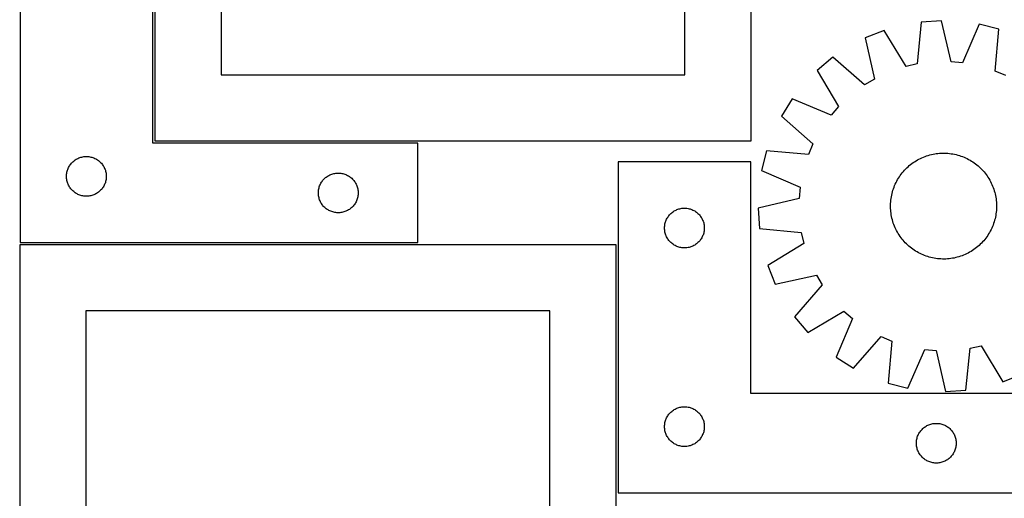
# Model space of a CAD drawing. Header units: millimetres. Extents: x 7 to 1493, y 7 to 2993.
# Tile 9 of 13: x 7 to 750, y 1929 to 2291. Entities that reach past the tile are written whole.
import ezdxf

# ---------------------------------------------------------------- set-up
doc = ezdxf.new("R2010")
doc.units = ezdxf.units.MM
doc.layers.add('CUT', color=7, linetype='CONTINUOUS', true_color=0x000000)

msp = doc.modelspace()

# ---------------------------------------------------------------- linework, layer by layer
at = {"layer": 'CUT'}
for p, q in [((108.678047, 2549.405574), (108.678047, 2199.405574)), ((558.678047, 2199.405574), (558.678047, 2549.405574)), ((158.678047, 2499.405574), (158.678047, 2249.405574)), ((508.678047, 2249.405574), (508.678047, 2499.405574)), ((7.130952, 2372.640655), (7.130952, 2122.640655)), ((107.130952, 2197.640655), (107.130952, 2372.640655)), ((686.931249, 2289.149002), (683.86968, 2257.532526)), ((702.283737, 2290.164715), (686.931249, 2289.149002)), ((709.483851, 2259.227148), (702.283737, 2290.164715)), ((659.099972, 2282.833479), (644.812761, 2277.123299)), ((675.507922, 2255.635061), (659.099972, 2282.833479)), ((730.704458, 2287.570797), (718.022704, 2258.447819)), ((745.619414, 2283.792618), (730.704458, 2287.570797)), ((742.906896, 2252.144285), (745.619414, 2283.792618)), ((644.812761, 2277.123299), (651.671064, 2246.108167)), ((620.295248, 2262.516542), (608.471846, 2252.670847)), ((644.304909, 2241.719645), (620.295248, 2262.516542)), ((718.022704, 2258.447819), (709.483851, 2259.227148)), ((608.471846, 2252.670847), (624.578682, 2225.293035)), ((683.86968, 2257.532526), (675.507922, 2255.635061)), ((750.787002, 2248.764448), (742.906896, 2252.144285)), ((158.678047, 2249.405574), (508.678047, 2249.405574)), ((651.671064, 2246.108167), (644.304909, 2241.719645)), ((589.668041, 2231.202667), (581.465804, 2218.185222)), ((618.92918, 2218.843036), (589.668041, 2231.202667)), ((624.578682, 2225.293035), (618.92918, 2218.843036)), ((581.465804, 2218.185222), (605.244525, 2197.124663)), ((108.678047, 2199.405574), (558.678047, 2199.405574)), ((307.130952, 2197.640655), (107.130952, 2197.640655)), ((307.130952, 2122.640655), (307.130952, 2197.640655)), ((570.216355, 2191.957075), (566.438177, 2177.042119)), ((601.864689, 2189.244556), (570.216355, 2191.957075)), ((605.244525, 2197.124663), (601.864689, 2189.244556)), ((46.941852, 2183.648935), (47.522054, 2184.158861)), ((47.522054, 2184.158861), (48.127737, 2184.638243)), ((48.127737, 2184.638243), (48.757296, 2185.08581)), ((48.757296, 2185.08581), (49.40906, 2185.500374)), ((49.40906, 2185.500374), (50.0813, 2185.880837)), ((50.0813, 2185.880837), (50.772236, 2186.226189)), ((50.772236, 2186.226189), (51.480033, 2186.535514)), ((51.480033, 2186.535514), (52.202816, 2186.807993)), ((52.202816, 2186.807993), (52.938667, 2187.042903)), ((52.938667, 2187.042903), (53.685635, 2187.23962)), ((53.685635, 2187.23962), (54.44174, 2187.397624)), ((54.44174, 2187.397624), (55.204976, 2187.516495)), ((55.204976, 2187.516495), (55.97332, 2187.595918)), ((55.97332, 2187.595918), (56.744733, 2187.635682)), ((56.744733, 2187.635682), (57.51717, 2187.635682)), ((57.51717, 2187.635682), (58.288584, 2187.595918)), ((58.288584, 2187.595918), (59.056927, 2187.516495)), ((59.056927, 2187.516495), (59.820163, 2187.397624)), ((59.820163, 2187.397624), (60.576268, 2187.23962)), ((60.576268, 2187.23962), (61.323236, 2187.042903)), ((61.323236, 2187.042903), (62.059087, 2186.807993)), ((62.059087, 2186.807993), (62.78187, 2186.535514)), ((62.78187, 2186.535514), (63.489667, 2186.226189)), ((63.489667, 2186.226189), (64.180603, 2185.880837)), ((64.180603, 2185.880837), (64.852844, 2185.500374)), ((64.852844, 2185.500374), (65.504607, 2185.08581)), ((65.504607, 2185.08581), (66.134166, 2184.638243)), ((66.134166, 2184.638243), (66.739849, 2184.158861)), ((66.739849, 2184.158861), (67.320052, 2183.648935)), ((682.029522, 2183.706771), (683.093593, 2184.375171)), ((683.093593, 2184.375171), (684.178134, 2185.009818)), ((684.178134, 2185.009818), (685.282075, 2185.610086)), ((685.282075, 2185.610086), (686.404326, 2186.175383)), ((686.404326, 2186.175383), (687.543779, 2186.705149)), ((687.543779, 2186.705149), (688.699311, 2187.198863)), ((688.699311, 2187.198863), (689.86978, 2187.656037)), ((689.86978, 2187.656037), (691.054032, 2188.076221)), ((691.054032, 2188.076221), (692.250898, 2188.458998)), ((692.250898, 2188.458998), (693.459197, 2188.803993)), ((693.459197, 2188.803993), (694.677736, 2189.110863)), ((694.677736, 2189.110863), (695.905313, 2189.379307)), ((695.905313, 2189.379307), (697.140716, 2189.60906)), ((697.140716, 2189.60906), (698.382726, 2189.799894)), ((698.382726, 2189.799894), (699.630117, 2189.951621)), ((699.630117, 2189.951621), (700.881659, 2190.064092)), ((700.881659, 2190.064092), (702.136116, 2190.137195)), ((702.136116, 2190.137195), (703.392251, 2190.17086)), ((703.392251, 2190.17086), (704.648823, 2190.165051)), ((704.648823, 2190.165051), (705.904592, 2190.119775)), ((705.904592, 2190.119775), (707.15832, 2190.035077)), ((707.15832, 2190.035077), (708.408769, 2189.91104)), ((708.408769, 2189.91104), (709.654704, 2189.747787)), ((709.654704, 2189.747787), (710.894897, 2189.545479)), ((710.894897, 2189.545479), (712.128123, 2189.304315)), ((712.128123, 2189.304315), (713.353165, 2189.024534)), ((713.353165, 2189.024534), (714.568815, 2188.706411)), ((714.568815, 2188.706411), (715.773873, 2188.35026)), ((715.773873, 2188.35026), (716.967149, 2187.956434)), ((716.967149, 2187.956434), (718.147466, 2187.52532)), ((718.147466, 2187.52532), (719.313658, 2187.057344)), ((719.313658, 2187.057344), (720.464576, 2186.552969)), ((720.464576, 2186.552969), (721.599083, 2186.01269)), ((721.599083, 2186.01269), (722.71606, 2185.437043)), ((722.71606, 2185.437043), (723.814404, 2184.826595)), ((723.814404, 2184.826595), (724.893032, 2184.181948)), ((724.893032, 2184.181948), (725.950878, 2183.503738)), ((42.625536, 2176.460721), (42.841421, 2177.202377)), ((42.841421, 2177.202377), (43.095199, 2177.931936)), ((43.095199, 2177.931936), (43.386198, 2178.647463)), ((43.386198, 2178.647463), (43.713645, 2179.347062)), ((43.713645, 2179.347062), (44.076673, 2180.028876)), ((44.076673, 2180.028876), (44.474318, 2180.691098)), ((44.474318, 2180.691098), (44.905527, 2181.331971)), ((44.905527, 2181.331971), (45.369155, 2181.949797)), ((45.369155, 2181.949797), (45.863973, 2182.542936)), ((45.863973, 2182.542936), (46.388669, 2183.109817)), ((46.388669, 2183.109817), (46.941852, 2183.648935)), ((67.320052, 2183.648935), (67.873234, 2183.109817)), ((67.873234, 2183.109817), (68.397931, 2182.542936)), ((68.397931, 2182.542936), (68.892749, 2181.949797)), ((68.892749, 2181.949797), (69.356377, 2181.331971)), ((69.356377, 2181.331971), (69.787585, 2180.691098)), ((69.787585, 2180.691098), (70.18523, 2180.028876)), ((70.18523, 2180.028876), (70.548258, 2179.347062)), ((70.548258, 2179.347062), (70.875705, 2178.647463)), ((70.875705, 2178.647463), (71.166704, 2177.931936)), ((71.166704, 2177.931936), (71.420482, 2177.202377)), ((71.420482, 2177.202377), (71.636367, 2176.460721)), ((558.343537, 2183.61795), (458.343537, 2183.61795)), ((458.343537, 2183.61795), (458.343537, 1933.61795)), ((558.343537, 2008.61795), (558.343537, 2183.61795)), ((566.438177, 2177.042119), (595.561155, 2164.360365)), ((673.539828, 2176.291563), (674.375171, 2177.23029)), ((674.375171, 2177.23029), (675.239588, 2178.142316)), ((675.239588, 2178.142316), (676.132226, 2179.026739)), ((676.132226, 2179.026739), (677.052204, 2179.882687)), ((677.052204, 2179.882687), (677.998614, 2180.709316)), ((677.998614, 2180.709316), (678.970521, 2181.505809)), ((678.970521, 2181.505809), (679.966968, 2182.271381)), ((679.966968, 2182.271381), (680.986971, 2183.005277)), ((680.986971, 2183.005277), (682.029522, 2183.706771)), ((725.950878, 2183.503738), (726.986899, 2182.792636)), ((726.986899, 2182.792636), (728.000073, 2182.049342)), ((728.000073, 2182.049342), (728.9894, 2181.274591)), ((728.9894, 2181.274591), (729.953902, 2180.469146)), ((729.953902, 2180.469146), (730.892629, 2179.633803)), ((730.892629, 2179.633803), (731.804655, 2178.769386)), ((731.804655, 2178.769386), (732.689078, 2177.876748)), ((732.689078, 2177.876748), (733.545026, 2176.95677)), ((733.545026, 2176.95677), (734.371655, 2176.01036)), ((42.130952, 2172.640655), (42.15084, 2173.412836)), ((42.15084, 2171.868473), (42.130952, 2172.640655)), ((42.15084, 2173.412836), (42.210453, 2174.18297)), ((42.210453, 2171.09834), (42.15084, 2171.868473)), ((42.210453, 2174.18297), (42.309633, 2174.949013)), ((42.309633, 2170.332296), (42.210453, 2171.09834)), ((42.309633, 2174.949013), (42.448116, 2175.708936)), ((42.448116, 2169.572374), (42.309633, 2170.332296)), ((42.448116, 2175.708936), (42.625536, 2176.460721)), ((42.625536, 2168.820588), (42.448116, 2169.572374)), ((71.636367, 2176.460721), (71.813787, 2175.708936)), ((71.813787, 2169.572374), (71.636367, 2168.820588)), ((71.813787, 2175.708936), (71.95227, 2174.949013)), ((71.95227, 2170.332296), (71.813787, 2169.572374)), ((71.95227, 2174.949013), (72.05145, 2174.18297)), ((72.05145, 2171.09834), (71.95227, 2170.332296)), ((72.05145, 2174.18297), (72.111063, 2173.412836)), ((72.111063, 2171.868473), (72.05145, 2171.09834)), ((72.111063, 2173.412836), (72.130952, 2172.640655)), ((72.130952, 2172.640655), (72.111063, 2171.868473)), ((234.905527, 2168.831971), (235.369155, 2169.449797)), ((235.369155, 2169.449797), (235.863973, 2170.042936)), ((235.863973, 2170.042936), (236.388669, 2170.609817)), ((236.388669, 2170.609817), (236.941852, 2171.148935)), ((236.941852, 2171.148935), (237.522054, 2171.658861)), ((237.522054, 2171.658861), (238.127737, 2172.138243)), ((238.127737, 2172.138243), (238.757296, 2172.58581)), ((238.757296, 2172.58581), (239.40906, 2173.000374)), ((239.40906, 2173.000374), (240.0813, 2173.380837)), ((240.0813, 2173.380837), (240.772236, 2173.726189)), ((240.772236, 2173.726189), (241.480033, 2174.035514)), ((241.480033, 2174.035514), (242.202816, 2174.307993)), ((242.202816, 2174.307993), (242.938667, 2174.542903)), ((242.938667, 2174.542903), (243.685635, 2174.73962)), ((243.685635, 2174.73962), (244.44174, 2174.897624)), ((244.44174, 2174.897624), (245.204976, 2175.016495)), ((245.204976, 2175.016495), (245.97332, 2175.095918)), ((245.97332, 2175.095918), (246.744733, 2175.135682)), ((246.744733, 2175.135682), (247.51717, 2175.135682)), ((247.51717, 2175.135682), (248.288584, 2175.095918)), ((248.288584, 2175.095918), (249.056927, 2175.016495)), ((249.056927, 2175.016495), (249.820163, 2174.897624)), ((249.820163, 2174.897624), (250.576268, 2174.73962)), ((250.576268, 2174.73962), (251.323236, 2174.542903)), ((251.323236, 2174.542903), (252.059087, 2174.307993)), ((252.059087, 2174.307993), (252.78187, 2174.035514)), ((252.78187, 2174.035514), (253.489667, 2173.726189)), ((253.489667, 2173.726189), (254.180603, 2173.380837)), ((254.180603, 2173.380837), (254.852844, 2173.000374)), ((254.852844, 2173.000374), (255.504607, 2172.58581)), ((255.504607, 2172.58581), (256.134166, 2172.138243)), ((256.134166, 2172.138243), (256.739849, 2171.658861)), ((256.739849, 2171.658861), (257.320052, 2171.148935)), ((257.320052, 2171.148935), (257.873234, 2170.609817)), ((257.873234, 2170.609817), (258.397931, 2170.042936)), ((258.397931, 2170.042936), (258.892749, 2169.449797)), ((258.892749, 2169.449797), (259.356377, 2168.831971)), ((668.571931, 2169.053721), (669.182379, 2170.152065)), ((669.182379, 2170.152065), (669.827026, 2171.230692)), ((669.827026, 2171.230692), (670.505235, 2172.288539)), ((670.505235, 2172.288539), (671.216338, 2173.32456)), ((671.216338, 2173.32456), (671.959631, 2174.337734)), ((671.959631, 2174.337734), (672.734383, 2175.32706)), ((672.734383, 2175.32706), (673.539828, 2176.291563)), ((734.371655, 2176.01036), (735.168149, 2175.038452)), ((735.168149, 2175.038452), (735.933721, 2174.042005)), ((735.933721, 2174.042005), (736.667616, 2173.022003)), ((736.667616, 2173.022003), (737.36911, 2171.979452)), ((737.36911, 2171.979452), (738.03751, 2170.915381)), ((738.03751, 2170.915381), (738.672158, 2169.83084)), ((738.672158, 2169.83084), (739.272426, 2168.726899)), ((42.841421, 2168.078932), (42.625536, 2168.820588)), ((43.095199, 2167.349373), (42.841421, 2168.078932)), ((43.386198, 2166.633846), (43.095199, 2167.349373)), ((43.713645, 2165.934248), (43.386198, 2166.633846)), ((44.076673, 2165.252434), (43.713645, 2165.934248)), ((44.474318, 2164.590212), (44.076673, 2165.252434)), ((44.905527, 2163.949338), (44.474318, 2164.590212)), ((45.369155, 2163.331512), (44.905527, 2163.949338)), ((45.863973, 2162.738373), (45.369155, 2163.331512)), ((46.388669, 2162.171492), (45.863973, 2162.738373)), ((46.941852, 2161.632374), (46.388669, 2162.171492)), ((67.873234, 2162.171492), (67.320052, 2161.632374)), ((68.397931, 2162.738373), (67.873234, 2162.171492)), ((68.892749, 2163.331512), (68.397931, 2162.738373)), ((69.356377, 2163.949338), (68.892749, 2163.331512)), ((69.787585, 2164.590212), (69.356377, 2163.949338)), ((70.18523, 2165.252434), (69.787585, 2164.590212)), ((70.548258, 2165.934248), (70.18523, 2165.252434)), ((70.875705, 2166.633846), (70.548258, 2165.934248)), ((71.166704, 2167.349373), (70.875705, 2166.633846)), ((71.420482, 2168.078932), (71.166704, 2167.349373)), ((71.636367, 2168.820588), (71.420482, 2168.078932)), ((232.210453, 2161.68297), (232.309633, 2162.449013)), ((232.309633, 2162.449013), (232.448116, 2163.208936)), ((232.448116, 2163.208936), (232.625536, 2163.960721)), ((232.625536, 2163.960721), (232.841421, 2164.702377)), ((232.841421, 2164.702377), (233.095199, 2165.431936)), ((233.095199, 2165.431936), (233.386198, 2166.147463)), ((233.386198, 2166.147463), (233.713645, 2166.847062)), ((233.713645, 2166.847062), (234.076673, 2167.528876)), ((234.076673, 2167.528876), (234.474318, 2168.191098)), ((234.474318, 2168.191098), (234.905527, 2168.831971)), ((259.356377, 2168.831971), (259.787585, 2168.191098)), ((259.787585, 2168.191098), (260.18523, 2167.528876)), ((260.18523, 2167.528876), (260.548258, 2166.847062)), ((260.548258, 2166.847062), (260.875705, 2166.147463)), ((260.875705, 2166.147463), (261.166704, 2165.431936)), ((261.166704, 2165.431936), (261.420482, 2164.702377)), ((261.420482, 2164.702377), (261.636367, 2163.960721)), ((261.636367, 2163.960721), (261.813787, 2163.208936)), ((261.813787, 2163.208936), (261.95227, 2162.449013)), ((261.95227, 2162.449013), (262.05145, 2161.68297)), ((595.561155, 2164.360365), (594.781826, 2155.821512)), ((665.302563, 2160.906476), (665.658713, 2162.111534)), ((665.658713, 2162.111534), (666.05254, 2163.30481)), ((666.05254, 2163.30481), (666.483654, 2164.485126)), ((666.483654, 2164.485126), (666.951629, 2165.651319)), ((666.951629, 2165.651319), (667.456005, 2166.802237)), ((667.456005, 2166.802237), (667.996283, 2167.936744)), ((667.996283, 2167.936744), (668.571931, 2169.053721)), ((739.272426, 2168.726899), (739.837722, 2167.604648)), ((739.837722, 2167.604648), (740.367488, 2166.465194)), ((740.367488, 2166.465194), (740.861202, 2165.309663)), ((740.861202, 2165.309663), (741.318377, 2164.139193)), ((741.318377, 2164.139193), (741.73856, 2162.954941)), ((741.73856, 2162.954941), (742.121338, 2161.758075)), ((47.522054, 2161.122448), (46.941852, 2161.632374)), ((48.127737, 2160.643066), (47.522054, 2161.122448)), ((48.757296, 2160.195499), (48.127737, 2160.643066)), ((49.40906, 2159.780935), (48.757296, 2160.195499)), ((50.0813, 2159.400473), (49.40906, 2159.780935)), ((50.772236, 2159.055121), (50.0813, 2159.400473)), ((51.480033, 2158.745795), (50.772236, 2159.055121)), ((52.202816, 2158.473316), (51.480033, 2158.745795)), ((52.938667, 2158.238407), (52.202816, 2158.473316)), ((53.685635, 2158.041689), (52.938667, 2158.238407)), ((54.44174, 2157.883685), (53.685635, 2158.041689)), ((55.204976, 2157.764815), (54.44174, 2157.883685)), ((55.97332, 2157.685392), (55.204976, 2157.764815)), ((56.744733, 2157.645628), (55.97332, 2157.685392)), ((57.51717, 2157.645628), (56.744733, 2157.645628)), ((58.288584, 2157.685392), (57.51717, 2157.645628)), ((59.056927, 2157.764815), (58.288584, 2157.685392)), ((59.820163, 2157.883685), (59.056927, 2157.764815)), ((60.576268, 2158.041689), (59.820163, 2157.883685)), ((61.323236, 2158.238407), (60.576268, 2158.041689)), ((62.059087, 2158.473316), (61.323236, 2158.238407)), ((62.78187, 2158.745795), (62.059087, 2158.473316)), ((63.489667, 2159.055121), (62.78187, 2158.745795)), ((64.180603, 2159.400473), (63.489667, 2159.055121)), ((64.852844, 2159.780935), (64.180603, 2159.400473)), ((65.504607, 2160.195499), (64.852844, 2159.780935)), ((66.134166, 2160.643066), (65.504607, 2160.195499)), ((66.739849, 2161.122448), (66.134166, 2160.643066)), ((67.320052, 2161.632374), (66.739849, 2161.122448)), ((232.130952, 2160.140655), (232.15084, 2160.912836)), ((232.15084, 2159.368473), (232.130952, 2160.140655)), ((232.15084, 2160.912836), (232.210453, 2161.68297)), ((232.210453, 2158.59834), (232.15084, 2159.368473)), ((232.309633, 2157.832296), (232.210453, 2158.59834)), ((232.448116, 2157.072374), (232.309633, 2157.832296)), ((232.625536, 2156.320588), (232.448116, 2157.072374)), ((232.841421, 2155.578932), (232.625536, 2156.320588)), ((233.095199, 2154.849373), (232.841421, 2155.578932)), ((233.386198, 2154.133846), (233.095199, 2154.849373)), ((261.166704, 2154.849373), (260.875705, 2154.133846)), ((261.420482, 2155.578932), (261.166704, 2154.849373)), ((261.636367, 2156.320588), (261.420482, 2155.578932)), ((261.813787, 2157.072374), (261.636367, 2156.320588)), ((261.95227, 2157.832296), (261.813787, 2157.072374)), ((262.05145, 2158.59834), (261.95227, 2157.832296)), ((262.05145, 2161.68297), (262.111063, 2160.912836)), ((262.111063, 2159.368473), (262.05145, 2158.59834)), ((262.111063, 2160.912836), (262.130952, 2160.140655)), ((262.130952, 2160.140655), (262.111063, 2159.368473)), ((594.781826, 2155.821512), (563.844258, 2148.621397)), ((663.973897, 2153.495981), (664.097933, 2154.746429)), ((664.097933, 2154.746429), (664.261186, 2155.992365)), ((664.261186, 2155.992365), (664.463495, 2157.232558)), ((664.463495, 2157.232558), (664.704659, 2158.465784)), ((664.704659, 2158.465784), (664.98444, 2159.690826)), ((664.98444, 2159.690826), (665.302563, 2160.906476)), ((742.121338, 2161.758075), (742.466332, 2160.549777)), ((742.466332, 2160.549777), (742.773203, 2159.331238)), ((742.773203, 2159.331238), (743.041646, 2158.103661)), ((743.041646, 2158.103661), (743.271399, 2156.868258)), ((743.271399, 2156.868258), (743.462233, 2155.626248)), ((743.462233, 2155.626248), (743.61396, 2154.378856)), ((743.61396, 2154.378856), (743.726431, 2153.127314)), ((233.713645, 2153.434248), (233.386198, 2154.133846)), ((234.076673, 2152.752434), (233.713645, 2153.434248)), ((234.474318, 2152.090212), (234.076673, 2152.752434)), ((234.905527, 2151.449338), (234.474318, 2152.090212)), ((235.369155, 2150.831512), (234.905527, 2151.449338)), ((235.863973, 2150.238373), (235.369155, 2150.831512)), ((236.388669, 2149.671492), (235.863973, 2150.238373)), ((236.941852, 2149.132374), (236.388669, 2149.671492)), ((237.522054, 2148.622448), (236.941852, 2149.132374)), ((238.127737, 2148.143066), (237.522054, 2148.622448)), ((238.757296, 2147.695499), (238.127737, 2148.143066)), ((239.40906, 2147.280935), (238.757296, 2147.695499)), ((240.0813, 2146.900473), (239.40906, 2147.280935)), ((254.852844, 2147.280935), (254.180603, 2146.900473)), ((255.504607, 2147.695499), (254.852844, 2147.280935)), ((256.134166, 2148.143066), (255.504607, 2147.695499)), ((256.739849, 2148.622448), (256.134166, 2148.143066)), ((257.320052, 2149.132374), (256.739849, 2148.622448)), ((257.873234, 2149.671492), (257.320052, 2149.132374)), ((258.397931, 2150.238373), (257.873234, 2149.671492)), ((258.892749, 2150.831512), (258.397931, 2150.238373)), ((259.356377, 2151.449338), (258.892749, 2150.831512)), ((259.787585, 2152.090212), (259.356377, 2151.449338)), ((260.18523, 2152.752434), (259.787585, 2152.090212)), ((260.548258, 2153.434248), (260.18523, 2152.752434)), ((260.875705, 2154.133846), (260.548258, 2153.434248)), ((501.293886, 2146.858132), (501.984821, 2147.203484)), ((501.984821, 2147.203484), (502.692619, 2147.512809)), ((502.692619, 2147.512809), (503.415401, 2147.785288)), ((503.415401, 2147.785288), (504.151253, 2148.020198)), ((504.151253, 2148.020198), (504.898221, 2148.216915)), ((504.898221, 2148.216915), (505.654326, 2148.374919)), ((505.654326, 2148.374919), (506.417562, 2148.49379)), ((506.417562, 2148.49379), (507.185905, 2148.573212)), ((507.185905, 2148.573212), (507.957318, 2148.612977)), ((507.957318, 2148.612977), (508.729756, 2148.612977)), ((508.729756, 2148.612977), (509.501169, 2148.573212)), ((509.501169, 2148.573212), (510.269512, 2148.49379)), ((510.269512, 2148.49379), (511.032748, 2148.374919)), ((511.032748, 2148.374919), (511.788853, 2148.216915)), ((511.788853, 2148.216915), (512.535822, 2148.020198)), ((512.535822, 2148.020198), (513.271673, 2147.785288)), ((513.271673, 2147.785288), (513.994455, 2147.512809)), ((513.994455, 2147.512809), (514.702253, 2147.203484)), ((514.702253, 2147.203484), (515.393188, 2146.858132)), ((563.844258, 2148.621397), (564.859972, 2133.26891)), ((663.838114, 2149.729912), (663.843923, 2150.986484)), ((663.871778, 2148.473777), (663.838114, 2149.729912)), ((663.843923, 2150.986484), (663.889198, 2152.242253)), ((663.944882, 2147.21932), (663.871778, 2148.473777)), ((663.889198, 2152.242253), (663.973897, 2153.495981)), ((664.057353, 2145.967778), (663.944882, 2147.21932)), ((743.782114, 2148.104382), (743.697416, 2146.850654)), ((743.726431, 2153.127314), (743.799535, 2151.872857)), ((743.82739, 2149.360151), (743.782114, 2148.104382)), ((743.799535, 2151.872857), (743.833199, 2150.616723)), ((743.833199, 2150.616723), (743.82739, 2149.360151)), ((240.772236, 2146.555121), (240.0813, 2146.900473)), ((241.480033, 2146.245795), (240.772236, 2146.555121)), ((242.202816, 2145.973316), (241.480033, 2146.245795)), ((242.938667, 2145.738407), (242.202816, 2145.973316)), ((243.685635, 2145.541689), (242.938667, 2145.738407)), ((244.44174, 2145.383685), (243.685635, 2145.541689)), ((245.204976, 2145.264815), (244.44174, 2145.383685)), ((245.97332, 2145.185392), (245.204976, 2145.264815)), ((246.744733, 2145.145628), (245.97332, 2145.185392)), ((247.51717, 2145.145628), (246.744733, 2145.145628)), ((248.288584, 2145.185392), (247.51717, 2145.145628)), ((249.056927, 2145.264815), (248.288584, 2145.185392)), ((249.820163, 2145.383685), (249.056927, 2145.264815)), ((250.576268, 2145.541689), (249.820163, 2145.383685)), ((251.323236, 2145.738407), (250.576268, 2145.541689)), ((252.059087, 2145.973316), (251.323236, 2145.738407)), ((252.78187, 2146.245795), (252.059087, 2145.973316)), ((253.489667, 2146.555121), (252.78187, 2146.245795)), ((254.180603, 2146.900473), (253.489667, 2146.555121)), ((494.307785, 2138.909231), (494.598784, 2139.624758)), ((494.598784, 2139.624758), (494.926231, 2140.324356)), ((494.926231, 2140.324356), (495.289258, 2141.006171)), ((495.289258, 2141.006171), (495.686904, 2141.668392)), ((495.686904, 2141.668392), (496.118112, 2142.309266)), ((496.118112, 2142.309266), (496.58174, 2142.927092)), ((496.58174, 2142.927092), (497.076558, 2143.520231)), ((497.076558, 2143.520231), (497.601254, 2144.087112)), ((497.601254, 2144.087112), (498.154437, 2144.62623)), ((498.154437, 2144.62623), (498.734639, 2145.136156)), ((498.734639, 2145.136156), (499.340323, 2145.615538)), ((499.340323, 2145.615538), (499.969881, 2146.063105)), ((499.969881, 2146.063105), (500.621645, 2146.477669)), ((500.621645, 2146.477669), (501.293886, 2146.858132)), ((515.393188, 2146.858132), (516.065429, 2146.477669)), ((516.065429, 2146.477669), (516.717193, 2146.063105)), ((516.717193, 2146.063105), (517.346751, 2145.615538)), ((517.346751, 2145.615538), (517.952435, 2145.136156)), ((517.952435, 2145.136156), (518.532637, 2144.62623)), ((518.532637, 2144.62623), (519.08582, 2144.087112)), ((519.08582, 2144.087112), (519.610516, 2143.520231)), ((519.610516, 2143.520231), (520.105334, 2142.927092)), ((520.105334, 2142.927092), (520.568962, 2142.309266)), ((520.568962, 2142.309266), (521.00017, 2141.668392)), ((521.00017, 2141.668392), (521.397816, 2141.006171)), ((521.397816, 2141.006171), (521.760843, 2140.324356)), ((521.760843, 2140.324356), (522.088291, 2139.624758)), ((522.088291, 2139.624758), (522.379289, 2138.909231)), ((664.20908, 2144.720387), (664.057353, 2145.967778)), ((664.399914, 2143.478377), (664.20908, 2144.720387)), ((664.629667, 2142.242973), (664.399914, 2143.478377)), ((664.89811, 2141.015397), (664.629667, 2142.242973)), ((665.204981, 2139.796858), (664.89811, 2141.015397)), ((665.549975, 2138.588559), (665.204981, 2139.796858)), ((742.686873, 2140.655808), (742.36875, 2139.440158)), ((742.966654, 2141.880851), (742.686873, 2140.655808)), ((743.207818, 2143.114077), (742.966654, 2141.880851)), ((743.410127, 2144.35427), (743.207818, 2143.114077)), ((743.57338, 2145.600205), (743.410127, 2144.35427)), ((743.697416, 2146.850654), (743.57338, 2145.600205)), ((493.343537, 2133.61795), (493.363426, 2134.390131)), ((493.363426, 2132.845768), (493.343537, 2133.61795)), ((493.363426, 2134.390131), (493.423039, 2135.160265)), ((493.423039, 2132.075635), (493.363426, 2132.845768)), ((493.423039, 2135.160265), (493.522219, 2135.926308)), ((493.522219, 2135.926308), (493.660702, 2136.686231)), ((493.660702, 2136.686231), (493.838121, 2137.438016)), ((493.838121, 2137.438016), (494.054006, 2138.179672)), ((494.054006, 2138.179672), (494.307785, 2138.909231)), ((522.379289, 2138.909231), (522.633068, 2138.179672)), ((522.633068, 2138.179672), (522.848953, 2137.438016)), ((522.848953, 2137.438016), (523.026372, 2136.686231)), ((523.026372, 2136.686231), (523.164856, 2135.926308)), ((523.164856, 2135.926308), (523.264035, 2135.160265)), ((523.264035, 2135.160265), (523.323648, 2134.390131)), ((523.323648, 2132.845768), (523.264035, 2132.075635)), ((523.323648, 2134.390131), (523.343537, 2133.61795)), ((523.343537, 2133.61795), (523.323648, 2132.845768)), ((564.859972, 2133.26891), (596.476447, 2130.207341)), ((665.932753, 2137.391693), (665.549975, 2138.588559)), ((666.352936, 2136.207441), (665.932753, 2137.391693)), ((666.810111, 2135.036972), (666.352936, 2136.207441)), ((667.303825, 2133.88144), (666.810111, 2135.036972)), ((667.833591, 2132.741987), (667.303825, 2133.88144)), ((668.398887, 2131.619736), (667.833591, 2132.741987)), ((739.67503, 2132.40989), (739.099382, 2131.292914)), ((740.215308, 2133.544397), (739.67503, 2132.40989)), ((740.719684, 2134.695315), (740.215308, 2133.544397)), ((741.187659, 2135.861508), (740.719684, 2134.695315)), ((741.618773, 2137.041825), (741.187659, 2135.861508)), ((742.0126, 2138.235101), (741.618773, 2137.041825)), ((742.36875, 2139.440158), (742.0126, 2138.235101)), ((493.522219, 2131.309591), (493.423039, 2132.075635)), ((493.660702, 2130.549669), (493.522219, 2131.309591)), ((493.838121, 2129.797883), (493.660702, 2130.549669)), ((494.054006, 2129.056227), (493.838121, 2129.797883)), ((494.307785, 2128.326668), (494.054006, 2129.056227)), ((494.598784, 2127.611141), (494.307785, 2128.326668)), ((494.926231, 2126.911543), (494.598784, 2127.611141)), ((495.289258, 2126.229729), (494.926231, 2126.911543)), ((495.686904, 2125.567507), (495.289258, 2126.229729)), ((496.118112, 2124.926633), (495.686904, 2125.567507)), ((496.58174, 2124.308807), (496.118112, 2124.926633)), ((520.568962, 2124.926633), (520.105334, 2124.308807)), ((521.00017, 2125.567507), (520.568962, 2124.926633)), ((521.397816, 2126.229729), (521.00017, 2125.567507)), ((521.760843, 2126.911543), (521.397816, 2126.229729)), ((522.088291, 2127.611141), (521.760843, 2126.911543)), ((522.379289, 2128.326668), (522.088291, 2127.611141)), ((522.633068, 2129.056227), (522.379289, 2128.326668)), ((522.848953, 2129.797883), (522.633068, 2129.056227)), ((523.026372, 2130.549669), (522.848953, 2129.797883)), ((523.164856, 2131.309591), (523.026372, 2130.549669)), ((523.264035, 2132.075635), (523.164856, 2131.309591)), ((596.476447, 2130.207341), (598.373912, 2121.845583)), ((668.999155, 2130.515795), (668.398887, 2131.619736)), ((669.633803, 2129.431254), (668.999155, 2130.515795)), ((670.302203, 2128.367183), (669.633803, 2129.431254)), ((671.003697, 2127.324631), (670.302203, 2128.367183)), ((671.737592, 2126.304629), (671.003697, 2127.324631)), ((672.503164, 2125.308182), (671.737592, 2126.304629)), ((673.299658, 2124.336274), (672.503164, 2125.308182)), ((734.93693, 2125.019574), (734.131485, 2124.055071)), ((735.711681, 2126.008901), (734.93693, 2125.019574)), ((736.454975, 2127.022074), (735.711681, 2126.008901)), ((737.166078, 2128.058096), (736.454975, 2127.022074)), ((737.844287, 2129.115942), (737.166078, 2128.058096)), ((738.488934, 2130.19457), (737.844287, 2129.115942)), ((739.099382, 2131.292914), (738.488934, 2130.19457)), ((456.791328, 2121.033625), (6.791328, 2121.033625)), ((6.791328, 2121.033625), (6.791328, 1771.033625)), ((7.130952, 2122.640655), (307.130952, 2122.640655)), ((456.791328, 1771.033625), (456.791328, 2121.033625)), ((497.076558, 2123.715668), (496.58174, 2124.308807)), ((497.601254, 2123.148787), (497.076558, 2123.715668)), ((498.154437, 2122.609669), (497.601254, 2123.148787)), ((498.734639, 2122.099743), (498.154437, 2122.609669)), ((499.340323, 2121.620361), (498.734639, 2122.099743)), ((499.969881, 2121.172794), (499.340323, 2121.620361)), ((500.621645, 2120.75823), (499.969881, 2121.172794)), ((501.293886, 2120.377768), (500.621645, 2120.75823)), ((501.984821, 2120.032416), (501.293886, 2120.377768)), ((502.692619, 2119.72309), (501.984821, 2120.032416)), ((503.415401, 2119.450611), (502.692619, 2119.72309)), ((504.151253, 2119.215701), (503.415401, 2119.450611)), ((504.898221, 2119.018984), (504.151253, 2119.215701)), ((505.654326, 2118.86098), (504.898221, 2119.018984)), ((506.417562, 2118.742109), (505.654326, 2118.86098)), ((507.185905, 2118.662687), (506.417562, 2118.742109)), ((507.957318, 2118.622923), (507.185905, 2118.662687)), ((508.729756, 2118.622923), (507.957318, 2118.622923)), ((509.501169, 2118.662687), (508.729756, 2118.622923)), ((510.269512, 2118.742109), (509.501169, 2118.662687)), ((511.032748, 2118.86098), (510.269512, 2118.742109)), ((511.788853, 2119.018984), (511.032748, 2118.86098)), ((512.535822, 2119.215701), (511.788853, 2119.018984)), ((513.271673, 2119.450611), (512.535822, 2119.215701)), ((513.994455, 2119.72309), (513.271673, 2119.450611)), ((514.702253, 2120.032416), (513.994455, 2119.72309)), ((515.393188, 2120.377768), (514.702253, 2120.032416)), ((516.065429, 2120.75823), (515.393188, 2120.377768)), ((516.717193, 2121.172794), (516.065429, 2120.75823)), ((517.346751, 2121.620361), (516.717193, 2121.172794)), ((517.952435, 2122.099743), (517.346751, 2121.620361)), ((518.532637, 2122.609669), (517.952435, 2122.099743)), ((519.08582, 2123.148787), (518.532637, 2122.609669)), ((519.610516, 2123.715668), (519.08582, 2123.148787)), ((520.105334, 2124.308807), (519.610516, 2123.715668)), ((598.373912, 2121.845583), (571.175495, 2105.437633)), ((674.126287, 2123.389864), (673.299658, 2124.336274)), ((674.982235, 2122.469887), (674.126287, 2123.389864)), ((675.866658, 2121.577249), (674.982235, 2122.469887)), ((676.778683, 2120.712832), (675.866658, 2121.577249)), ((677.717411, 2119.877489), (676.778683, 2120.712832)), ((678.681913, 2119.072044), (677.717411, 2119.877489)), ((679.67124, 2118.297292), (678.681913, 2119.072044)), ((680.684414, 2117.553998), (679.67124, 2118.297292)), ((681.720435, 2116.842896), (680.684414, 2117.553998)), ((726.684342, 2117.341358), (725.641791, 2116.639864)), ((727.704345, 2118.075253), (726.684342, 2117.341358)), ((728.700791, 2118.840825), (727.704345, 2118.075253)), ((729.672699, 2119.637319), (728.700791, 2118.840825)), ((730.619109, 2120.463947), (729.672699, 2119.637319)), ((731.539087, 2121.319896), (730.619109, 2120.463947)), ((732.431725, 2122.204319), (731.539087, 2121.319896)), ((733.296142, 2123.116344), (732.431725, 2122.204319)), ((734.131485, 2124.055071), (733.296142, 2123.116344)), ((682.778281, 2116.164687), (681.720435, 2116.842896)), ((683.856909, 2115.52004), (682.778281, 2116.164687)), ((684.955253, 2114.909591), (683.856909, 2115.52004)), ((686.07223, 2114.333944), (684.955253, 2114.909591)), ((687.206737, 2113.793666), (686.07223, 2114.333944)), ((688.357655, 2113.28929), (687.206737, 2113.793666)), ((689.523847, 2112.821314), (688.357655, 2113.28929)), ((690.704164, 2112.390201), (689.523847, 2112.821314)), ((691.89744, 2111.996374), (690.704164, 2112.390201)), ((693.102498, 2111.640224), (691.89744, 2111.996374)), ((694.318147, 2111.322101), (693.102498, 2111.640224)), ((695.54319, 2111.042319), (694.318147, 2111.322101)), ((696.776416, 2110.801155), (695.54319, 2111.042319)), ((698.016609, 2110.598847), (696.776416, 2110.801155)), ((699.262544, 2110.435594), (698.016609, 2110.598847)), ((700.512993, 2110.311557), (699.262544, 2110.435594)), ((701.766721, 2110.226859), (700.512993, 2110.311557)), ((703.02249, 2110.181584), (701.766721, 2110.226859)), ((704.279062, 2110.175775), (703.02249, 2110.181584)), ((705.535197, 2110.209439), (704.279062, 2110.175775)), ((706.789654, 2110.282543), (705.535197, 2110.209439)), ((708.041196, 2110.395014), (706.789654, 2110.282543)), ((709.288587, 2110.546741), (708.041196, 2110.395014)), ((710.530597, 2110.737575), (709.288587, 2110.546741)), ((711.766, 2110.967327), (710.530597, 2110.737575)), ((712.993577, 2111.235771), (711.766, 2110.967327)), ((714.212116, 2111.542642), (712.993577, 2111.235771)), ((715.420415, 2111.887636), (714.212116, 2111.542642)), ((716.617281, 2112.270414), (715.420415, 2111.887636)), ((717.801533, 2112.690597), (716.617281, 2112.270414)), ((718.972002, 2113.147771), (717.801533, 2112.690597)), ((720.127534, 2113.641485), (718.972002, 2113.147771)), ((721.266987, 2114.171252), (720.127534, 2113.641485)), ((722.389238, 2114.736548), (721.266987, 2114.171252)), ((723.493179, 2115.336816), (722.389238, 2114.736548)), ((724.57772, 2115.971463), (723.493179, 2115.336816)), ((725.641791, 2116.639864), (724.57772, 2115.971463)), ((571.175495, 2105.437633), (576.885675, 2091.150422)), ((576.885675, 2091.150422), (607.900807, 2098.008725)), ((607.900807, 2098.008725), (612.289329, 2090.64257)), ((612.289329, 2090.64257), (591.492432, 2066.632908)), ((406.791328, 2071.033625), (56.791328, 2071.033625)), ((56.791328, 2071.033625), (56.791328, 1821.033625)), ((406.791328, 1821.033625), (406.791328, 2071.033625)), ((591.492432, 2066.632908), (601.338127, 2054.809506)), ((601.338127, 2054.809506), (628.715938, 2070.916343)), ((635.165938, 2065.266841), (622.806307, 2036.005702)), ((628.715938, 2070.916343), (635.165938, 2065.266841)), ((635.823751, 2027.803465), (656.884311, 2051.582186)), ((656.884311, 2051.582186), (664.764417, 2048.202349)), ((664.764417, 2048.202349), (662.051899, 2016.554016)), ((723.801633, 2042.814108), (732.163391, 2044.711573)), ((732.163391, 2044.711573), (748.571341, 2017.513155)), ((622.806307, 2036.005702), (635.823751, 2027.803465)), ((676.966855, 2012.775837), (689.648608, 2041.898816)), ((689.648608, 2041.898816), (698.187462, 2041.119487)), ((698.187462, 2041.119487), (705.387576, 2010.181919)), ((720.740064, 2011.197632), (723.801633, 2042.814108)), ((748.571341, 2017.513155), (762.858552, 2023.223336)), ((662.051899, 2016.554016), (676.966855, 2012.775837)), ((758.343537, 2008.61795), (558.343537, 2008.61795)), ((705.387576, 2010.181919), (720.740064, 2011.197632)), ((504.898221, 1998.216915), (505.654326, 1998.374919)), ((505.654326, 1998.374919), (506.417562, 1998.49379)), ((506.417562, 1998.49379), (507.185905, 1998.573212)), ((507.185905, 1998.573212), (507.957318, 1998.612977)), ((507.957318, 1998.612977), (508.729756, 1998.612977)), ((508.729756, 1998.612977), (509.501169, 1998.573212)), ((509.501169, 1998.573212), (510.269512, 1998.49379)), ((510.269512, 1998.49379), (511.032748, 1998.374919)), ((511.032748, 1998.374919), (511.788853, 1998.216915)), ((494.926231, 1990.324356), (495.289258, 1991.006171)), ((495.289258, 1991.006171), (495.686904, 1991.668392)), ((495.686904, 1991.668392), (496.118112, 1992.309266)), ((496.118112, 1992.309266), (496.58174, 1992.927092)), ((496.58174, 1992.927092), (497.076558, 1993.520231)), ((497.076558, 1993.520231), (497.601254, 1994.087112)), ((497.601254, 1994.087112), (498.154437, 1994.62623)), ((498.154437, 1994.62623), (498.734639, 1995.136156)), ((498.734639, 1995.136156), (499.340323, 1995.615538)), ((499.340323, 1995.615538), (499.969881, 1996.063105)), ((499.969881, 1996.063105), (500.621645, 1996.477669)), ((500.621645, 1996.477669), (501.293886, 1996.858132)), ((501.293886, 1996.858132), (501.984821, 1997.203484)), ((501.984821, 1997.203484), (502.692619, 1997.512809)), ((502.692619, 1997.512809), (503.415401, 1997.785288)), ((503.415401, 1997.785288), (504.151253, 1998.020198)), ((504.151253, 1998.020198), (504.898221, 1998.216915)), ((511.788853, 1998.216915), (512.535822, 1998.020198)), ((512.535822, 1998.020198), (513.271673, 1997.785288)), ((513.271673, 1997.785288), (513.994455, 1997.512809)), ((513.994455, 1997.512809), (514.702253, 1997.203484)), ((514.702253, 1997.203484), (515.393188, 1996.858132)), ((515.393188, 1996.858132), (516.065429, 1996.477669)), ((516.065429, 1996.477669), (516.717193, 1996.063105)), ((516.717193, 1996.063105), (517.346751, 1995.615538)), ((517.346751, 1995.615538), (517.952435, 1995.136156)), ((517.952435, 1995.136156), (518.532637, 1994.62623)), ((518.532637, 1994.62623), (519.08582, 1994.087112)), ((519.08582, 1994.087112), (519.610516, 1993.520231)), ((519.610516, 1993.520231), (520.105334, 1992.927092)), ((520.105334, 1992.927092), (520.568962, 1992.309266)), ((520.568962, 1992.309266), (521.00017, 1991.668392)), ((521.00017, 1991.668392), (521.397816, 1991.006171)), ((521.397816, 1991.006171), (521.760843, 1990.324356)), ((493.343537, 1983.61795), (493.363426, 1984.390131)), ((493.363426, 1982.845768), (493.343537, 1983.61795)), ((493.363426, 1984.390131), (493.423039, 1985.160265)), ((493.423039, 1985.160265), (493.522219, 1985.926308)), ((493.522219, 1985.926308), (493.660702, 1986.686231)), ((493.660702, 1986.686231), (493.838121, 1987.438016)), ((493.838121, 1987.438016), (494.054006, 1988.179672)), ((494.054006, 1988.179672), (494.307785, 1988.909231)), ((494.307785, 1988.909231), (494.598784, 1989.624758)), ((494.598784, 1989.624758), (494.926231, 1990.324356)), ((521.760843, 1990.324356), (522.088291, 1989.624758)), ((522.088291, 1989.624758), (522.379289, 1988.909231)), ((522.379289, 1988.909231), (522.633068, 1988.179672)), ((522.633068, 1988.179672), (522.848953, 1987.438016)), ((522.848953, 1987.438016), (523.026372, 1986.686231)), ((523.026372, 1986.686231), (523.164856, 1985.926308)), ((523.164856, 1985.926308), (523.264035, 1985.160265)), ((523.264035, 1985.160265), (523.323648, 1984.390131)), ((523.323648, 1984.390131), (523.343537, 1983.61795)), ((523.343537, 1983.61795), (523.323648, 1982.845768)), ((689.340323, 1983.115538), (689.969881, 1983.563105)), ((689.969881, 1983.563105), (690.621645, 1983.977669)), ((690.621645, 1983.977669), (691.293886, 1984.358132)), ((691.293886, 1984.358132), (691.984821, 1984.703484)), ((691.984821, 1984.703484), (692.692619, 1985.012809)), ((692.692619, 1985.012809), (693.415401, 1985.285288)), ((693.415401, 1985.285288), (694.151253, 1985.520198)), ((694.151253, 1985.520198), (694.898221, 1985.716915)), ((694.898221, 1985.716915), (695.654326, 1985.874919)), ((695.654326, 1985.874919), (696.417562, 1985.99379)), ((696.417562, 1985.99379), (697.185905, 1986.073212)), ((697.185905, 1986.073212), (697.957318, 1986.112977)), ((697.957318, 1986.112977), (698.729756, 1986.112977)), ((698.729756, 1986.112977), (699.501169, 1986.073212)), ((699.501169, 1986.073212), (700.269512, 1985.99379)), ((700.269512, 1985.99379), (701.032748, 1985.874919)), ((701.032748, 1985.874919), (701.788853, 1985.716915)), ((701.788853, 1985.716915), (702.535822, 1985.520198)), ((702.535822, 1985.520198), (703.271673, 1985.285288)), ((703.271673, 1985.285288), (703.994455, 1985.012809)), ((703.994455, 1985.012809), (704.702253, 1984.703484)), ((704.702253, 1984.703484), (705.393188, 1984.358132)), ((705.393188, 1984.358132), (706.065429, 1983.977669)), ((706.065429, 1983.977669), (706.717193, 1983.563105)), ((706.717193, 1983.563105), (707.346751, 1983.115538)), ((493.423039, 1982.075635), (493.363426, 1982.845768)), ((493.522219, 1981.309591), (493.423039, 1982.075635)), ((493.660702, 1980.549669), (493.522219, 1981.309591)), ((493.838121, 1979.797883), (493.660702, 1980.549669)), ((494.054006, 1979.056227), (493.838121, 1979.797883)), ((494.307785, 1978.326668), (494.054006, 1979.056227)), ((494.598784, 1977.611141), (494.307785, 1978.326668)), ((494.926231, 1976.911543), (494.598784, 1977.611141)), ((495.289258, 1976.229729), (494.926231, 1976.911543)), ((495.686904, 1975.567507), (495.289258, 1976.229729)), ((521.397816, 1976.229729), (521.00017, 1975.567507)), ((521.760843, 1976.911543), (521.397816, 1976.229729)), ((522.088291, 1977.611141), (521.760843, 1976.911543)), ((522.379289, 1978.326668), (522.088291, 1977.611141)), ((522.633068, 1979.056227), (522.379289, 1978.326668)), ((522.848953, 1979.797883), (522.633068, 1979.056227)), ((523.026372, 1980.549669), (522.848953, 1979.797883)), ((523.164856, 1981.309591), (523.026372, 1980.549669)), ((523.264035, 1982.075635), (523.164856, 1981.309591)), ((523.323648, 1982.845768), (523.264035, 1982.075635)), ((684.054006, 1975.679672), (684.307785, 1976.409231)), ((684.307785, 1976.409231), (684.598784, 1977.124758)), ((684.598784, 1977.124758), (684.926231, 1977.824356)), ((684.926231, 1977.824356), (685.289258, 1978.506171)), ((685.289258, 1978.506171), (685.686904, 1979.168392)), ((685.686904, 1979.168392), (686.118112, 1979.809266)), ((686.118112, 1979.809266), (686.58174, 1980.427092)), ((686.58174, 1980.427092), (687.076558, 1981.020231)), ((687.076558, 1981.020231), (687.601254, 1981.587112)), ((687.601254, 1981.587112), (688.154437, 1982.12623)), ((688.154437, 1982.12623), (688.734639, 1982.636156)), ((688.734639, 1982.636156), (689.340323, 1983.115538)), ((707.346751, 1983.115538), (707.952435, 1982.636156)), ((707.952435, 1982.636156), (708.532637, 1982.12623)), ((708.532637, 1982.12623), (709.08582, 1981.587112)), ((709.08582, 1981.587112), (709.610516, 1981.020231)), ((709.610516, 1981.020231), (710.105334, 1980.427092)), ((710.105334, 1980.427092), (710.568962, 1979.809266)), ((710.568962, 1979.809266), (711.00017, 1979.168392)), ((711.00017, 1979.168392), (711.397816, 1978.506171)), ((711.397816, 1978.506171), (711.760843, 1977.824356)), ((711.760843, 1977.824356), (712.088291, 1977.124758)), ((712.088291, 1977.124758), (712.379289, 1976.409231)), ((712.379289, 1976.409231), (712.633068, 1975.679672)), ((496.118112, 1974.926633), (495.686904, 1975.567507)), ((496.58174, 1974.308807), (496.118112, 1974.926633)), ((497.076558, 1973.715668), (496.58174, 1974.308807)), ((497.601254, 1973.148787), (497.076558, 1973.715668)), ((498.154437, 1972.609669), (497.601254, 1973.148787)), ((498.734639, 1972.099743), (498.154437, 1972.609669)), ((499.340323, 1971.620361), (498.734639, 1972.099743)), ((499.969881, 1971.172794), (499.340323, 1971.620361)), ((500.621645, 1970.75823), (499.969881, 1971.172794)), ((501.293886, 1970.377768), (500.621645, 1970.75823)), ((501.984821, 1970.032416), (501.293886, 1970.377768)), ((502.692619, 1969.72309), (501.984821, 1970.032416)), ((503.415401, 1969.450611), (502.692619, 1969.72309)), ((504.151253, 1969.215701), (503.415401, 1969.450611)), ((504.898221, 1969.018984), (504.151253, 1969.215701)), ((505.654326, 1968.86098), (504.898221, 1969.018984)), ((506.417562, 1968.742109), (505.654326, 1968.86098)), ((507.185905, 1968.662687), (506.417562, 1968.742109)), ((507.957318, 1968.622923), (507.185905, 1968.662687)), ((509.501169, 1968.662687), (508.729756, 1968.622923)), ((510.269512, 1968.742109), (509.501169, 1968.662687)), ((511.032748, 1968.86098), (510.269512, 1968.742109)), ((511.788853, 1969.018984), (511.032748, 1968.86098)), ((512.535822, 1969.215701), (511.788853, 1969.018984)), ((513.271673, 1969.450611), (512.535822, 1969.215701)), ((513.994455, 1969.72309), (513.271673, 1969.450611)), ((514.702253, 1970.032416), (513.994455, 1969.72309)), ((515.393188, 1970.377768), (514.702253, 1970.032416)), ((516.065429, 1970.75823), (515.393188, 1970.377768)), ((516.717193, 1971.172794), (516.065429, 1970.75823)), ((517.346751, 1971.620361), (516.717193, 1971.172794)), ((517.952435, 1972.099743), (517.346751, 1971.620361)), ((518.532637, 1972.609669), (517.952435, 1972.099743)), ((519.08582, 1973.148787), (518.532637, 1972.609669)), ((519.610516, 1973.715668), (519.08582, 1973.148787)), ((520.105334, 1974.308807), (519.610516, 1973.715668)), ((520.568962, 1974.926633), (520.105334, 1974.308807)), ((521.00017, 1975.567507), (520.568962, 1974.926633)), ((683.343537, 1971.11795), (683.363426, 1971.890131)), ((683.363426, 1970.345768), (683.343537, 1971.11795)), ((683.363426, 1971.890131), (683.423039, 1972.660265)), ((683.423039, 1969.575635), (683.363426, 1970.345768)), ((683.423039, 1972.660265), (683.522219, 1973.426308)), ((683.522219, 1968.809591), (683.423039, 1969.575635)), ((683.522219, 1973.426308), (683.660702, 1974.186231)), ((683.660702, 1968.049669), (683.522219, 1968.809591)), ((683.660702, 1974.186231), (683.838121, 1974.938016)), ((683.838121, 1974.938016), (684.054006, 1975.679672)), ((712.633068, 1975.679672), (712.848953, 1974.938016)), ((712.848953, 1974.938016), (713.026372, 1974.186231)), ((713.026372, 1974.186231), (713.164856, 1973.426308)), ((713.164856, 1968.809591), (713.026372, 1968.049669)), ((713.164856, 1973.426308), (713.264035, 1972.660265)), ((713.264035, 1969.575635), (713.164856, 1968.809591)), ((713.264035, 1972.660265), (713.323648, 1971.890131)), ((713.323648, 1970.345768), (713.264035, 1969.575635)), ((713.323648, 1971.890131), (713.343537, 1971.11795)), ((713.343537, 1971.11795), (713.323648, 1970.345768)), ((508.729756, 1968.622923), (507.957318, 1968.622923)), ((683.838121, 1967.297883), (683.660702, 1968.049669)), ((684.054006, 1966.556227), (683.838121, 1967.297883)), ((684.307785, 1965.826668), (684.054006, 1966.556227)), ((684.598784, 1965.111141), (684.307785, 1965.826668)), ((684.926231, 1964.411543), (684.598784, 1965.111141)), ((685.289258, 1963.729729), (684.926231, 1964.411543)), ((685.686904, 1963.067507), (685.289258, 1963.729729)), ((686.118112, 1962.426633), (685.686904, 1963.067507)), ((686.58174, 1961.808807), (686.118112, 1962.426633)), ((687.076558, 1961.215668), (686.58174, 1961.808807)), ((710.105334, 1961.808807), (709.610516, 1961.215668)), ((710.568962, 1962.426633), (710.105334, 1961.808807)), ((711.00017, 1963.067507), (710.568962, 1962.426633)), ((711.397816, 1963.729729), (711.00017, 1963.067507)), ((711.760843, 1964.411543), (711.397816, 1963.729729)), ((712.088291, 1965.111141), (711.760843, 1964.411543)), ((712.379289, 1965.826668), (712.088291, 1965.111141)), ((712.633068, 1966.556227), (712.379289, 1965.826668)), ((712.848953, 1967.297883), (712.633068, 1966.556227)), ((713.026372, 1968.049669), (712.848953, 1967.297883)), ((687.601254, 1960.648787), (687.076558, 1961.215668)), ((688.154437, 1960.109669), (687.601254, 1960.648787)), ((688.734639, 1959.599743), (688.154437, 1960.109669)), ((689.340323, 1959.120361), (688.734639, 1959.599743)), ((689.969881, 1958.672794), (689.340323, 1959.120361)), ((690.621645, 1958.25823), (689.969881, 1958.672794)), ((691.293886, 1957.877768), (690.621645, 1958.25823)), ((691.984821, 1957.532416), (691.293886, 1957.877768)), ((692.692619, 1957.22309), (691.984821, 1957.532416)), ((693.415401, 1956.950611), (692.692619, 1957.22309)), ((694.151253, 1956.715701), (693.415401, 1956.950611)), ((694.898221, 1956.518984), (694.151253, 1956.715701)), ((695.654326, 1956.36098), (694.898221, 1956.518984)), ((696.417562, 1956.242109), (695.654326, 1956.36098)), ((697.185905, 1956.162687), (696.417562, 1956.242109)), ((697.957318, 1956.122923), (697.185905, 1956.162687)), ((698.729756, 1956.122923), (697.957318, 1956.122923)), ((699.501169, 1956.162687), (698.729756, 1956.122923)), ((700.269512, 1956.242109), (699.501169, 1956.162687)), ((701.032748, 1956.36098), (700.269512, 1956.242109)), ((701.788853, 1956.518984), (701.032748, 1956.36098)), ((702.535822, 1956.715701), (701.788853, 1956.518984)), ((703.271673, 1956.950611), (702.535822, 1956.715701)), ((703.994455, 1957.22309), (703.271673, 1956.950611)), ((704.702253, 1957.532416), (703.994455, 1957.22309)), ((705.393188, 1957.877768), (704.702253, 1957.532416)), ((706.065429, 1958.25823), (705.393188, 1957.877768)), ((706.717193, 1958.672794), (706.065429, 1958.25823)), ((707.346751, 1959.120361), (706.717193, 1958.672794)), ((707.952435, 1959.599743), (707.346751, 1959.120361)), ((708.532637, 1960.109669), (707.952435, 1959.599743)), ((709.08582, 1960.648787), (708.532637, 1960.109669)), ((709.610516, 1961.215668), (709.08582, 1960.648787)), ((458.343537, 1933.61795), (758.343537, 1933.61795))]:
    msp.add_line(p, q, dxfattribs=at)

doc.saveas('drawing.dxf')
